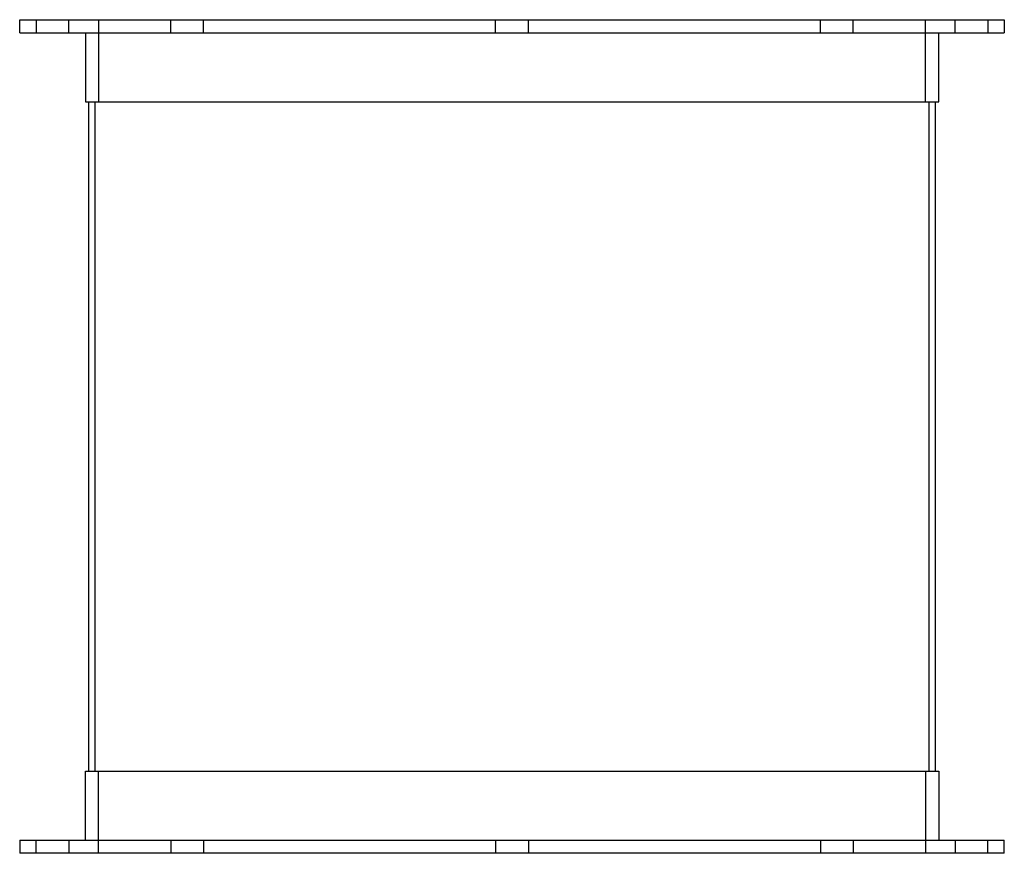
# Model space of a CAD drawing. Header units: millimetres. Extents: x -150 to 150, y 0 to 254.
import ezdxf

# ---------------------------------------------------------------- set-up
doc = ezdxf.new("R2010")
doc.units = ezdxf.units.MM
doc.layers.add('HIDDEN', color=7, linetype='Continuous')
doc.layers.add('THICK', color=7, linetype='Continuous')

msp = doc.modelspace()

# ---------------------------------------------------------------- linework, layer by layer
at = {"layer": 'HIDDEN'}
for p, q in [((-145, 254), (-145, 250)), ((-135, 250), (-135, 254)), ((-126, 254), (-126, 229)), ((-103.99, 250), (-103.99, 254)), ((-103.99, 250), (-103.99, 254)), ((-93.99, 250), (-93.99, 254)), ((-93.99, 250), (-93.99, 254)), ((-5, 250), (-5, 254)), ((-5, 250), (-5, 254)), ((5, 250), (5, 254)), ((5, 250), (5, 254)), ((93.99, 250), (93.99, 254)), ((93.99, 250), (93.99, 254)), ((103.99, 250), (103.99, 254)), ((103.99, 250), (103.99, 254)), ((126, 229), (126, 254)), ((135, 250), (135, 254)), ((145, 254), (145, 250)), ((-127, 25), (-127, 229)), ((-127, 229), (127, 229)), ((127, 229), (127, 25)), ((-127, 25), (127, 25)), ((-126, 0), (-126, 25)), ((126, 25), (126, 0)), ((-145, 0), (-145, 4)), ((-135, 4), (-135, 0)), ((-103.99, 4), (-103.99, 0)), ((-103.99, 4), (-103.99, 0)), ((-93.99, 4), (-93.99, 0)), ((-93.99, 4), (-93.99, 0)), ((-5, 4), (-5, 0)), ((-5, 4), (-5, 0)), ((5, 4), (5, 0)), ((5, 4), (5, 0)), ((93.99, 4), (93.99, 0)), ((93.99, 4), (93.99, 0)), ((103.99, 4), (103.99, 0)), ((103.99, 4), (103.99, 0)), ((135, 4), (135, 0)), ((145, 0), (145, 4))]:
    msp.add_line(p, q, dxfattribs=at)
at = {"layer": 'THICK'}
for p, q in [((-150, 254), (150, 254)), ((-150, 250), (-150, 254)), ((150, 254), (150, 250)), ((-150, 250), (150, 250)), ((-130, 250), (-130, 229)), ((130, 229), (130, 250)), ((-130, 229), (130, 229)), ((-129, 229), (-129, 25)), ((129, 25), (129, 229)), ((-130, 25), (130, 25)), ((-130, 4), (-130, 25)), ((130, 25), (130, 4)), ((-150, 4), (-150, 0)), ((-150, 4), (150, 4)), ((150, 0), (150, 4)), ((150, 0), (-150, 0))]:
    msp.add_line(p, q, dxfattribs=at)

doc.saveas('drawing.dxf')
